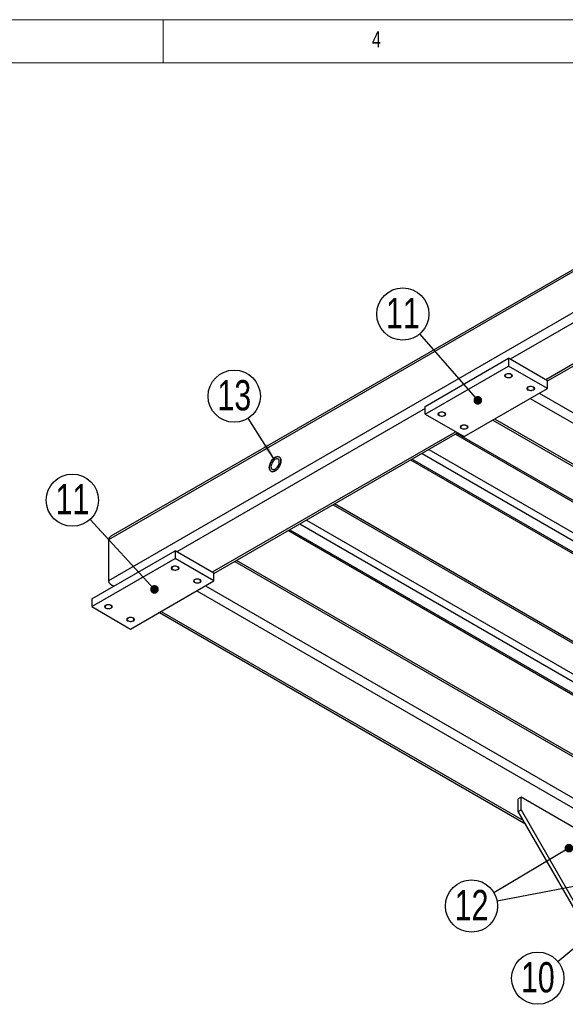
# Model space of a CAD drawing. Header units: millimetres. Extents: x 5 to 589, y 5 to 415.
# Tile 7 of 10: x 130 to 194, y 301 to 415. Entities that reach past the tile are written whole.
import ezdxf

# ---------------------------------------------------------------- set-up
doc = ezdxf.new("R2010")
doc.units = ezdxf.units.MM
doc.layers.add('NOTES', color=6, linetype='Continuous')
doc.layers.add('TRAIT-FINS', color=9, linetype='Continuous')
doc.layers.add('TRAIT-FORT', color=4, linetype='Continuous', lineweight=25)
doc.styles.add('SLDTEXTSTYLE0', font='TXT', dxfattribs={"width": 0.75})
doc.dimstyles.new('SLDDIMSTYLE5', dxfattribs={"dimtxt": 0.18, "dimasz": 1, "dimexe": 0, "dimexo": 0.0625, "dimgap": 0, "dimtad": 0, "dimtih": 1, "dimtoh": 1, "dimdec": 0, "dimrnd": 1e-09, "dimzin": 0, "dimdsep": 46, "dimtxsty": 'Standard', "dimblk1": 'DOT', "dimblk2": 'DOT', "dimsah": 1, "dimcen": 0.09, "dimadec": 0, "dimazin": 0, "dimtfac": 1, "dimtdec": 0, "dimtofl": 0, "dimtmove": 0, "dimatfit": 3, "dimldrblk": 'DOT', "dimfxl": 1, "dimfrac": 2, "dimtolj": 1, "dimtzin": 0, "dimarcsym": 0})
doc.dimstyles.new('SLDDIMSTYLE6', dxfattribs={"dimtxt": 0.18, "dimasz": 2, "dimexe": 0, "dimexo": 0.0625, "dimgap": 0, "dimtad": 0, "dimtih": 1, "dimtoh": 1, "dimdec": 0, "dimrnd": 1e-09, "dimzin": 0, "dimdsep": 46, "dimtxsty": 'Standard', "dimsah": 1, "dimcen": 0.09, "dimadec": 0, "dimazin": 0, "dimtfac": 2, "dimtdec": 0, "dimtofl": 0, "dimtmove": 0, "dimatfit": 3, "dimfxl": 1, "dimfrac": 2, "dimtolj": 1, "dimtzin": 0, "dimarcsym": 0})

# ---------------------------------------------------------------- blocks, each defined once
blk = doc.blocks.new('SW_NOTE_13')
at = {"layer": 'NOTES', "color": 0}
blk.add_circle((-2.05, 2.22), 3.02, dxfattribs=at)
at = {"layer": 'NOTES', "color": 0, "insert": (-2.04, 4.08), "char_height": 3.5, "attachment_point": 2, "style": 'SLDTEXTSTYLE0'}
blk.add_mtext('11', dxfattribs=at)
blk = doc.blocks.new('_Dot')
at = {"color": 0, "linetype": 'ByBlock', "lineweight": -2}
blk.add_line((-0.5, 0), (-1, 0), dxfattribs=at)
at = {"color": 0, "linetype": 'ByBlock', "const_width": 0.5}
blk.add_lwpolyline([(-0.25, 0, 1), (0.25, 0, 1)], format="xyb", close=True, dxfattribs=at)
blk = doc.blocks.new('SW_NOTE_14')
at = {"layer": 'NOTES', "color": 0}
blk.add_circle((-1.98, 2.28), 3.02, dxfattribs=at)
at = {"layer": 'NOTES', "color": 0, "insert": (-1.97, 4.14), "char_height": 3.5, "attachment_point": 2, "style": 'SLDTEXTSTYLE0'}
blk.add_mtext('11', dxfattribs=at)
blk = doc.blocks.new('SW_NOTE_17')
at = {"layer": 'NOTES', "color": 0}
blk.add_circle((-1.62, 2.55), 3.02, dxfattribs=at)
at = {"layer": 'NOTES', "color": 0, "insert": (-1.61, 4.41), "char_height": 3.5, "attachment_point": 2, "style": 'SLDTEXTSTYLE0'}
blk.add_mtext('13', dxfattribs=at)
blk = doc.blocks.new('SW_NOTE_21')
at = {"layer": 'NOTES', "color": 0}
blk.add_circle((-2.32, -1.94), 3.02, dxfattribs=at)
at = {"layer": 'NOTES', "color": 0, "insert": (-2.31, -0.08), "char_height": 3.5, "attachment_point": 2, "style": 'SLDTEXTSTYLE0'}
blk.add_mtext('10', dxfattribs=at)
blk = doc.blocks.new('SW_NOTE_23')
at = {"layer": 'NOTES', "color": 0}
blk.add_circle((-2.6, -1.54), 3.02, dxfattribs=at)
at = {"layer": 'NOTES', "color": 0, "insert": (-2.59, 0.32), "char_height": 3.5, "attachment_point": 2, "style": 'SLDTEXTSTYLE0'}
blk.add_mtext('12', dxfattribs=at)

msp = doc.modelspace()

# ---------------------------------------------------------------- linework, layer by layer
at = {"lineweight": 18}
for p, q in [((589, 415), (5, 415)), ((147, 410), (147, 415)), ((584, 410), (10, 410))]:
    msp.add_line(p, q, dxfattribs=at)
at = {"layer": 'NOTES'}
msp.add_line((192.6673, 306.0749), (195.2084, 308.1981), dxfattribs=at)
at = {"layer": 'TRAIT-FINS', "lineweight": 18, "flags": 128}
for points in [[(186.644, 373.6445), (186.5455, 373.7296), (186.5109, 373.83), (186.5455, 373.9305), (186.644, 374.0156), (186.7915, 374.0725), (186.9654, 374.0924), (187.1394, 374.0725), (187.2869, 374.0156), (187.3854, 373.9305), (187.42, 373.83), (187.3854, 373.7296), (187.2869, 373.6445), (187.1394, 373.5876), (186.9654, 373.5676), (186.7915, 373.5876), (186.644, 373.6445)], [(189.2153, 372.1601), (189.1168, 372.2452), (189.0822, 372.3457), (189.1168, 372.4461), (189.2153, 372.5312), (189.3628, 372.5881), (189.5367, 372.6081), (189.7107, 372.5881), (189.8582, 372.5312), (189.9567, 372.4461), (189.9913, 372.3457), (189.9567, 372.2452), (189.8582, 372.1601), (189.7107, 372.1032), (189.5367, 372.0833), (189.3628, 372.1032), (189.2153, 372.1601)], [(178.9301, 369.1914), (178.8316, 369.2765), (178.797, 369.3769), (178.8316, 369.4773), (178.9301, 369.5624), (179.0776, 369.6193), (179.2516, 369.6393), (179.4255, 369.6193), (179.573, 369.5624), (179.6715, 369.4773), (179.7061, 369.3769), (179.6715, 369.2765), (179.573, 369.1914), (179.4255, 369.1345), (179.2516, 369.1145), (179.0776, 369.1345), (178.9301, 369.1914)], [(181.5014, 367.707), (181.4029, 367.7921), (181.3683, 367.8925), (181.4029, 367.9929), (181.5014, 368.0781), (181.6489, 368.1349), (181.8229, 368.1549), (181.9968, 368.1349), (182.1443, 368.0781), (182.2428, 367.9929), (182.2774, 367.8925), (182.2428, 367.7921), (182.1443, 367.707), (181.9968, 367.6501), (181.8229, 367.6301), (181.6489, 367.6501), (181.5014, 367.707)], [(148.0746, 351.3788), (147.976, 351.4639), (147.9414, 351.5644), (147.976, 351.6648), (148.0746, 351.7499), (148.222, 351.8068), (148.396, 351.8268), (148.5699, 351.8068), (148.7174, 351.7499), (148.8159, 351.6648), (148.8505, 351.5644), (148.8159, 351.4639), (148.7174, 351.3788), (148.5699, 351.3219), (148.396, 351.302), (148.222, 351.3219), (148.0746, 351.3788)], [(150.6459, 349.8944), (150.5473, 349.9796), (150.5127, 350.08), (150.5473, 350.1804), (150.6459, 350.2655), (150.7933, 350.3224), (150.9673, 350.3424), (151.1412, 350.3224), (151.2887, 350.2655), (151.3872, 350.1804), (151.4218, 350.08), (151.3872, 349.9796), (151.2887, 349.8944), (151.1412, 349.8376), (150.9673, 349.8176), (150.7933, 349.8376), (150.6459, 349.8944)], [(140.3607, 346.9257), (140.2621, 347.0108), (140.2275, 347.1112), (140.2621, 347.2116), (140.3607, 347.2968), (140.5081, 347.3537), (140.6821, 347.3736), (140.856, 347.3537), (141.0035, 347.2968), (141.102, 347.2116), (141.1366, 347.1112), (141.102, 347.0108), (141.0035, 346.9257), (140.856, 346.8688), (140.6821, 346.8488), (140.5081, 346.8688), (140.3607, 346.9257)], [(142.932, 345.4413), (142.8334, 345.5264), (142.7988, 345.6268), (142.8334, 345.7273), (142.932, 345.8124), (143.0794, 345.8693), (143.2534, 345.8892), (143.4273, 345.8693), (143.5748, 345.8124), (143.6733, 345.7273), (143.7079, 345.6268), (143.6733, 345.5264), (143.5748, 345.4413), (143.4273, 345.3844), (143.2534, 345.3644), (143.0794, 345.3844), (142.932, 345.4413)]]:
    msp.add_lwpolyline(points, dxfattribs=at)
at = {"layer": 'TRAIT-FORT', "lineweight": 25}
for p, q in [((222.9636, 402.3311), (140.6821, 354.831)), ((222.9636, 402.5771), (140.9834, 355.251)), ((222.9636, 397.5803), (140.6821, 350.0802)), ((215.8925, 392.3107), (187.1583, 375.7228)), ((219.428, 389.6016), (191.2724, 373.3478)), ((191.4652, 373.2132), (219.6409, 389.4787)), ((177.3231, 370.2677), (186.9654, 375.8341)), ((186.9654, 375.8341), (186.9654, 374.9433)), ((191.4652, 373.2364), (186.9654, 375.8341)), ((177.3231, 369.3769), (186.9654, 374.9433)), ((191.4652, 372.3457), (186.9654, 374.9433)), ((191.4652, 372.3457), (191.4652, 373.2364)), ((181.8229, 366.7792), (191.4652, 372.3457)), ((190.5012, 371.7891), (237.1057, 344.8849)), ((177.3231, 369.3769), (177.3231, 370.2677)), ((189.4726, 371.1953), (236.5915, 343.9942)), ((177.3231, 370.045), (148.5888, 353.4571)), ((177.3231, 369.3769), (181.8229, 366.7792)), ((185.1455, 368.6974), (232.1138, 341.5832)), ((185.3585, 368.8203), (232.4774, 341.6192)), ((180.8585, 367.336), (152.7029, 351.0821)), ((152.8958, 350.9475), (181.0715, 367.213)), ((180.8152, 367.0651), (223.9278, 342.1767)), ((223.8149, 342.4264), (180.9751, 367.1573)), ((176.9577, 364.8382), (223.5422, 337.9456)), ((177.7292, 365.2835), (223.9278, 338.6136)), ((175.6409, 364.078), (222.1124, 337.2506)), ((175.8007, 364.1702), (222.3851, 337.2776)), ((166.6731, 358.901), (209.7857, 334.0126)), ((209.6727, 334.2624), (166.8329, 358.9932)), ((162.8156, 356.6741), (209.4, 329.7815)), ((163.5871, 357.1195), (209.7857, 330.4495)), ((161.4988, 355.9139), (207.9702, 329.0865)), ((161.6585, 356.0061), (208.2429, 329.1135)), ((140.6821, 354.831), (140.6821, 350.0802)), ((138.7536, 348.002), (148.396, 353.5684)), ((148.396, 353.5684), (148.396, 352.6776)), ((152.8958, 350.9708), (148.396, 353.5684)), ((138.7536, 347.1112), (148.396, 352.6776)), ((152.8958, 350.08), (148.396, 352.6776)), ((155.2951, 352.3326), (198.5363, 327.37)), ((198.5825, 327.5893), (155.5082, 352.4556)), ((152.8958, 350.08), (152.8958, 350.9708)), ((140.9834, 349.6603), (141.3048, 349.4747)), ((143.2534, 344.5136), (152.8958, 350.08)), ((150.9031, 348.9297), (198.022, 321.7285)), ((151.9317, 349.5235), (198.5363, 322.6192)), ((138.7536, 348.002), (138.7536, 347.1112)), ((138.7536, 347.1112), (143.2534, 344.5136)), ((146.5761, 346.4317), (188.9137, 321.9907)), ((146.7891, 346.5547), (188.7008, 322.3595)), ((188.4118, 325.0869), (188.0904, 324.9014)), ((188.0904, 323.4167), (188.0904, 324.9014)), ((188.4118, 323.6023), (188.4118, 325.0869)), ((194.84, 321.376), (188.4118, 325.0869)), ((188.0904, 323.4167), (188.4118, 323.6023)), ((188.4118, 323.6023), (194.84, 312.4682)), ((194.5186, 312.2827), (188.0904, 323.4167))]:
    msp.add_line(p, q, dxfattribs=at)
at = {"layer": 'TRAIT-FORT', "lineweight": 25, "flags": 128}
for points in [[(187.2386, 373.6723), (187.307, 373.7258), (187.3451, 373.7886), (187.3494, 373.855), (187.3196, 373.9192), (187.2583, 373.9755), (187.171, 374.0189), (187.0654, 374.0455), (186.951, 374.0529), (186.8378, 374.0406), (186.736, 374.0095), (186.6546, 373.9625), (186.6008, 373.9037), (186.5794, 373.8384), (186.5922, 373.7723), (186.6383, 373.7114), (186.7134, 373.661), (186.8109, 373.6256), (186.9222, 373.6084), (187.0373, 373.6109), (187.146, 373.6328), (187.2386, 373.6723)], [(189.8099, 372.1879), (189.8783, 372.2414), (189.9164, 372.3042), (189.9207, 372.3706), (189.8909, 372.4348), (189.8296, 372.4911), (189.7423, 372.5345), (189.6367, 372.5611), (189.5223, 372.5685), (189.4091, 372.5562), (189.3073, 372.5251), (189.2259, 372.4781), (189.1721, 372.4193), (189.1507, 372.354), (189.1635, 372.2879), (189.2096, 372.227), (189.2847, 372.1766), (189.3822, 372.1412), (189.4935, 372.124), (189.6086, 372.1265), (189.7173, 372.1485), (189.8099, 372.1879)], [(179.5248, 369.2192), (179.5931, 369.2727), (179.6312, 369.3354), (179.6355, 369.4019), (179.6057, 369.4661), (179.5444, 369.5224), (179.4571, 369.5658), (179.3516, 369.5923), (179.2371, 369.5998), (179.1239, 369.5874), (179.0221, 369.5564), (178.9407, 369.5093), (178.8869, 369.4506), (178.8655, 369.3852), (178.8784, 369.3192), (178.9244, 369.2582), (178.9995, 369.2078), (179.0971, 369.1725), (179.2083, 369.1553), (179.3234, 369.1577), (179.4321, 369.1797), (179.5248, 369.2192)], [(182.0961, 367.7348), (182.1644, 367.7883), (182.2025, 367.8511), (182.2068, 367.9175), (182.177, 367.9817), (182.1157, 368.038), (182.0284, 368.0814), (181.9229, 368.108), (181.8084, 368.1154), (181.6952, 368.103), (181.5934, 368.072), (181.512, 368.025), (181.4582, 367.9662), (181.4368, 367.9009), (181.4497, 367.8348), (181.4957, 367.7739), (181.5708, 367.7235), (181.6683, 367.6881), (181.7796, 367.6709), (181.8947, 367.6734), (182.0034, 367.6953), (182.0961, 367.7348)], [(160.6418, 363.9781), (160.6303, 363.8282), (160.5962, 363.6702), (160.5407, 363.5094), (160.4656, 363.3513), (160.3736, 363.2013), (160.2677, 363.0644), (160.1515, 362.9454), (160.0291, 362.8483), (159.9045, 362.7764), (159.7821, 362.7321), (159.666, 362.7171), (159.5601, 362.7316), (159.468, 362.7754), (159.393, 362.8468), (159.3374, 362.9436), (159.3034, 363.0622), (159.2919, 363.1988), (159.3034, 363.3487), (159.3374, 363.5067), (159.393, 363.6675), (159.468, 363.8256), (159.5601, 363.9756), (159.666, 364.1125), (159.7821, 364.2315), (159.9045, 364.3286), (160.0291, 364.4005), (160.1515, 364.4448), (160.2677, 364.4598), (160.3736, 364.4453), (160.4656, 364.4015), (160.5407, 364.3301), (160.5962, 364.2333), (160.6303, 364.1147), (160.6418, 363.9781)], [(159.2919, 363.1988), (159.3034, 363.0622), (159.3374, 362.9436), (159.393, 362.8468), (159.468, 362.7754), (159.5601, 362.7316), (159.666, 362.7171), (159.7821, 362.7321), (159.9045, 362.7764), (160.0291, 362.8483), (160.1515, 362.9454), (160.2677, 363.0644), (160.3736, 363.2013), (160.4656, 363.3513), (160.5407, 363.5094), (160.5962, 363.6702), (160.6303, 363.8282), (160.6418, 363.9781), (160.6303, 364.1147), (160.5962, 364.2333), (160.5407, 364.3301), (160.4656, 364.4015), (160.3736, 364.4453), (160.2677, 364.4598), (160.1515, 364.4448), (160.0291, 364.4005), (159.9045, 364.3286), (159.7821, 364.2315), (159.666, 364.1125), (159.5601, 363.9756), (159.468, 363.8256), (159.393, 363.6675), (159.3374, 363.5067), (159.3034, 363.3487), (159.2919, 363.1988)], [(159.4847, 363.3101), (159.496, 363.197), (159.5293, 363.1021), (159.583, 363.03), (159.6547, 362.9839), (159.741, 362.9662), (159.8378, 362.9776), (159.9407, 363.0175), (160.0448, 363.0841), (160.1453, 363.1743), (160.2374, 363.2838), (160.3168, 363.4076), (160.3799, 363.5399), (160.4237, 363.6744), (160.4461, 363.8049), (160.4461, 363.9253), (160.4237, 364.03), (160.3799, 364.114), (160.3168, 364.1734), (160.2374, 364.2054), (160.1453, 364.2087), (160.0448, 364.1829), (159.9407, 364.1293), (159.8378, 364.0504), (159.741, 363.95), (159.6547, 363.8326), (159.583, 363.7038), (159.5293, 363.5696), (159.496, 363.4363), (159.4847, 363.3101)], [(148.6692, 351.4066), (148.7376, 351.4601), (148.7756, 351.5229), (148.7799, 351.5893), (148.7501, 351.6536), (148.6888, 351.7098), (148.6015, 351.7532), (148.496, 351.7798), (148.3815, 351.7872), (148.2684, 351.7749), (148.1666, 351.7438), (148.0851, 351.6968), (148.0313, 351.638), (148.0099, 351.5727), (148.0228, 351.5066), (148.0688, 351.4457), (148.144, 351.3953), (148.2415, 351.3599), (148.3527, 351.3427), (148.4678, 351.3452), (148.5765, 351.3672), (148.6692, 351.4066)], [(151.2405, 349.9223), (151.3089, 349.9758), (151.3469, 350.0385), (151.3512, 350.105), (151.3214, 350.1692), (151.2601, 350.2255), (151.1728, 350.2688), (151.0673, 350.2954), (150.9528, 350.3029), (150.8397, 350.2905), (150.7379, 350.2594), (150.6564, 350.2124), (150.6026, 350.1536), (150.5812, 350.0883), (150.5941, 350.0223), (150.6401, 349.9613), (150.7153, 349.9109), (150.8128, 349.8755), (150.924, 349.8583), (151.0391, 349.8608), (151.1478, 349.8828), (151.2405, 349.9223)], [(140.9553, 346.9535), (141.0237, 347.007), (141.0617, 347.0698), (141.066, 347.1362), (141.0362, 347.2004), (140.9749, 347.2567), (140.8877, 347.3001), (140.7821, 347.3267), (140.6676, 347.3341), (140.5545, 347.3217), (140.4527, 347.2907), (140.3712, 347.2437), (140.3174, 347.1849), (140.296, 347.1196), (140.3089, 347.0535), (140.355, 346.9926), (140.4301, 346.9422), (140.5276, 346.9068), (140.6388, 346.8896), (140.7539, 346.8921), (140.8626, 346.914), (140.9553, 346.9535)], [(143.5266, 345.4691), (143.595, 345.5226), (143.633, 345.5854), (143.6373, 345.6518), (143.6075, 345.716), (143.5462, 345.7723), (143.459, 345.8157), (143.3534, 345.8423), (143.2389, 345.8497), (143.1258, 345.8374), (143.024, 345.8063), (142.9425, 345.7593), (142.8887, 345.7005), (142.8673, 345.6352), (142.8802, 345.5691), (142.9262, 345.5082), (143.0014, 345.4578), (143.0989, 345.4224), (143.2101, 345.4052), (143.3252, 345.4077), (143.4339, 345.4296), (143.5266, 345.4691)]]:
    msp.add_lwpolyline(points, dxfattribs=at)
at = {"layer": 'TRAIT-FORT', "lineweight": 25}
for centre, start_param, end_param in [((141.7106, 354.831), 2.35611323, 3.14159265), ((141.7106, 354.831), 2.35611323, 3.14159265), ((141.7106, 350.0802), 3.14159265, 4.38475975), ((141.7106, 350.0802), 3.14159265, 4.38475975)]:
    msp.add_ellipse(centre, major_axis=(1.0285, 0), ratio=0.57738155, start_param=start_param, end_param=end_param, dxfattribs=at)

# ---------------------------------------------------------------- block references
at = {"layer": 'NOTES'}
for name, p in [('SW_NOTE_14', (176.716, 378.6775)), ('SW_NOTE_17', (156.8583, 368.902)), ('SW_NOTE_13', (138.5635, 357.2013)), ('SW_NOTE_23', (185.2834, 314.023)), ('SW_NOTE_21', (192.6673, 306.0749))]:
    msp.add_blockref(name, p, dxfattribs=at)

# ---------------------------------------------------------------- texts
at = {"layer": 'NOTES', "insert": (171.1667, 413.668), "char_height": 1.8521, "attachment_point": 1, "style": 'SLDTEXTSTYLE0'}
msp.add_mtext('4', dxfattribs=at)

# ---------------------------------------------------------------- leaders
at = {"layer": 'NOTES'}
for points, dimstyle in [([(183.4149, 370.9772), (176.716, 378.6775)], 'SLDDIMSTYLE5'), ([(159.9069, 364.1063), (156.8583, 368.902)], 'SLDDIMSTYLE6'), ([(146.0133, 349.1061), (138.5635, 357.2013)], 'SLDDIMSTYLE5'), ([(193.9511, 319.1755), (185.2834, 314.023)], 'SLDDIMSTYLE5'), ([(202.0353, 316.21), (185.6529, 313.0514)], 'SLDDIMSTYLE5')]:
    msp.add_leader(points, dimstyle=dimstyle, dxfattribs=at)

doc.saveas('drawing.dxf')
